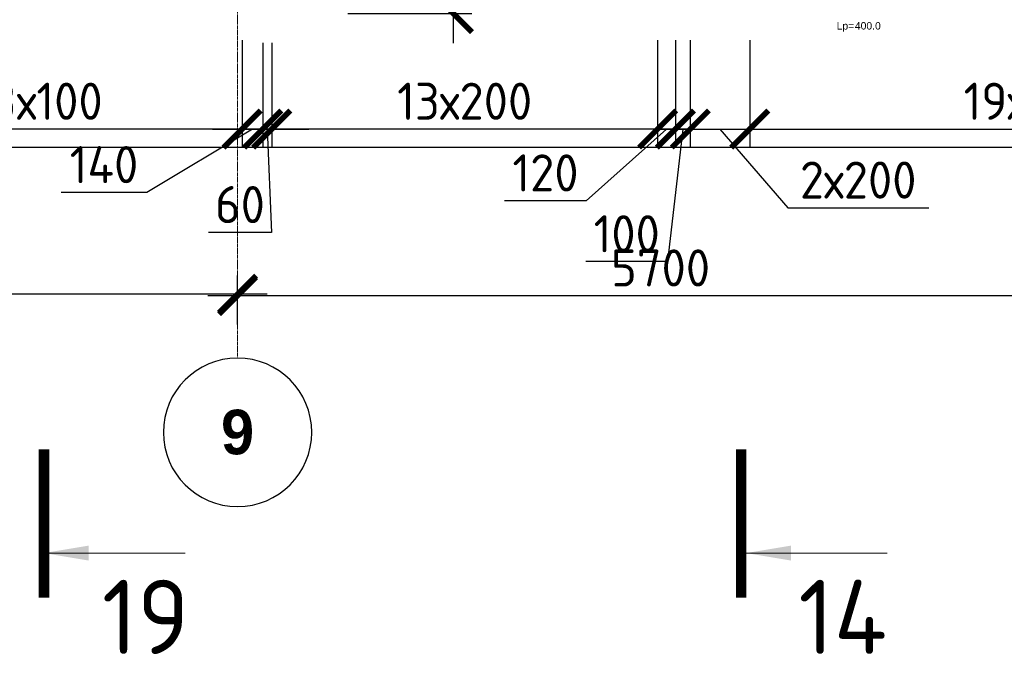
# Model space of a CAD drawing. Header units: millimetres. Extents: x 376598 to 1249954, y -318491 to -22134.
# Tile 238 of 256: x 624777 to 631411, y -36064 to -31781. Entities that reach past the tile are written whole.
import ezdxf
from ezdxf.enums import TextEntityAlignment as Align

# ---------------------------------------------------------------- set-up
doc = ezdxf.new("R2010")
doc.units = ezdxf.units.MM
doc.linetypes.add('______5', pattern=[1100, 800, -100, 100, -100])
doc.linetypes.add('осевая', pattern=[50.8, 31.75, -6.35, 6.35, -6.35])
for name, color, linetype, lineweight in [('Standard', 7, 'Continuous', 25), ('АрмСтер', 2, 'Continuous', 50), ('Оси', 40, '______5', 18), ('РАЗМЕРЫ', 1, 'Continuous', 9), ('Узлы', 7, 'Continuous', 0)]:
    doc.layers.add(name, color=color, linetype=linetype, lineweight=lineweight)
doc.layers.add('АрмСтер_атрибуты', color=2, linetype='Continuous', lineweight=0, plot=False)
doc.styles.add('Century Gothic', font='GOTHIC.TTF')
doc.styles.add('GOST-2.304_Type-B', font='GOST_Common.ttf')
doc.styles.get("Standard").update_dxf_attribs({"font": 'arial.ttf'})
doc.styles.add('Аннотативный', font='arial.ttf')
doc.dimstyles.new('СПДС', dxfattribs={"dimscale": 100, "dimtxt": 2.5, "dimasz": 2.5, "dimexe": 1.25, "dimexo": 0, "dimtad": 1, "dimdec": 0, "dimtxsty": 'GOST-2.304_Type-B', "dimblk": 'ARCHTICK', "dimcen": 2.5, "dimdle": 2, "dimadec": 0, "dimazin": 2, "dimtfac": 0.75, "dimtdec": 0, "dimtmove": 1, "dimatfit": 3, "dimfxl": 1, "dimtolj": 1, "dimarcsym": 1})

# ---------------------------------------------------------------- blocks, each defined once
blk = doc.blocks.new('NSY101')
at = {"color": 0, "linetype": 'ByBlock', "lineweight": -2}
blk.add_circle((0, 0), 50, dxfattribs=at)
blk = doc.blocks.new('_ArchTick')
at = {"color": 0, "linetype": 'ByBlock', "const_width": 0.15}
blk.add_lwpolyline([(-0.5, -0.5), (0.5, 0.5)], dxfattribs=at)
blk = doc.blocks.new('*D2448')
at = {"layer": 'DEFPOINTS', "color": 0, "lineweight": 0, "transparency": 16777216}
for p in [(626244.8, -33641.1), (631944.8, -33830.9), (626244.8, -33835.1)]:
    blk.add_point(p, dxfattribs=at)
at = {"layer": 'РАЗМЕРЫ', "color": 0, "lineweight": -2, "transparency": 16777216}
for p, q in [((626244.8, -33835.1), (626244.8, -33516.1)), ((631944.8, -33830.9), (631944.8, -33516.1)), ((632144.8, -33641.1), (626044.8, -33641.1))]:
    blk.add_line(p, q, dxfattribs=at)
at = {"layer": 'РАЗМЕРЫ', "color": 0, "lineweight": -2, "transparency": 16777216, "xscale": 250, "yscale": 250, "zscale": 250, "rotation": 180}
blk.add_blockref('_ArchTick', (626244.8, -33641.1), dxfattribs=at)
at = {"layer": 'РАЗМЕРЫ', "color": 0, "lineweight": -2, "transparency": 16777216, "xscale": 250, "yscale": 250, "zscale": 250}
blk.add_blockref('_ArchTick', (631944.8, -33641.1), dxfattribs=at)
at = {"layer": 'РАЗМЕРЫ', "color": 0, "lineweight": 0, "transparency": 16777216, "insert": (629094.8, -33453.6), "char_height": 250, "attachment_point": 5, "style": 'GOST-2.304_Type-B'}
blk.add_mtext('\\A1;5700', dxfattribs=at)
blk = doc.blocks.new('*D2449')
at = {"layer": 'DEFPOINTS', "color": 0, "lineweight": 0, "transparency": 16777216}
for p in [(621844.8, -33630.2), (621844.8, -33812.6), (626244.8, -33835.1)]:
    blk.add_point(p, dxfattribs=at)
at = {"layer": 'РАЗМЕРЫ', "color": 0, "lineweight": -2, "transparency": 16777216}
for p, q in [((621844.8, -33812.6), (621844.8, -33505.2)), ((626244.8, -33835.1), (626244.8, -33505.2)), ((626444.8, -33630.2), (621644.8, -33630.2))]:
    blk.add_line(p, q, dxfattribs=at)
at = {"layer": 'РАЗМЕРЫ', "color": 0, "lineweight": -2, "transparency": 16777216, "xscale": 250, "yscale": 250, "zscale": 250, "rotation": 180}
blk.add_blockref('_ArchTick', (621844.8, -33630.2), dxfattribs=at)
at = {"layer": 'РАЗМЕРЫ', "color": 0, "lineweight": -2, "transparency": 16777216, "xscale": 250, "yscale": 250, "zscale": 250}
blk.add_blockref('_ArchTick', (626244.8, -33630.2), dxfattribs=at)
at = {"layer": 'РАЗМЕРЫ', "color": 0, "lineweight": 0, "transparency": 16777216, "insert": (624044.8, -33442.7), "char_height": 250, "attachment_point": 5, "style": 'GOST-2.304_Type-B'}
blk.add_mtext('\\A1;4400', dxfattribs=at)
blk = doc.blocks.new('*U148')
at = {"layer": 'АрмСтер_атрибуты', "color": 215, "ltscale": 15, "style": 'Аннотативный'}
blk.add_text('Lр=', height=50, dxfattribs=at).set_placement((50.2, -367.8))
at = {"layer": 'АрмСтер_атрибуты', "flags": 9}
for tag, p in [('МАССА', (3805.8, 4789.5)), ('ОБОЗНАЧЕНИЕ', (3805.8, 4675.6))]:
    blk.add_attdef(tag, p, '', height=75, dxfattribs=at)
at = {"layer": 'АрмСтер_атрибуты', "style": 'Аннотативный', "flags": 8}
blk.add_attdef('ПОЗ', (110, 29.6), '', height=75, dxfattribs=at)
blk.add_attdef('НАИМЕНОВАНИЕ', text='', height=75, dxfattribs=at).set_placement((0, -29.3), align=Align.TOP_CENTER)
at = {"layer": 'АрмСтер_атрибуты', "color": 215, "style": 'Аннотативный'}
for tag, p, flags in [('ШАГ', (190.9, -194.2), 10), ('КОЛ', (138, -285.1), 8), ('ШИРИНА', (172.9, -367.8), 8)]:
    blk.add_attdef(tag, p, '', height=50, dxfattribs=dict(at, flags=flags))
blk = doc.blocks.new('*D2662')
at = {"layer": 'DEFPOINTS', "color": 0, "lineweight": 0, "transparency": 16777216}
for p in [(627224.4, -29639.5), (627698.7, -29639.5), (626986.9, -31739.5)]:
    blk.add_point(p, dxfattribs=at)
at = {"layer": 'РАЗМЕРЫ', "color": 0, "lineweight": -2, "transparency": 16777216}
for p, q in [((627698.7, -31939.5), (627698.7, -29439.5)), ((627224.4, -29639.5), (627823.7, -29639.5)), ((626986.9, -31739.5), (627823.7, -31739.5))]:
    blk.add_line(p, q, dxfattribs=at)
at = {"layer": 'РАЗМЕРЫ', "color": 0, "lineweight": -2, "transparency": 16777216, "xscale": 250, "yscale": 250, "zscale": 250}
for p, rotation in [((627698.7, -29639.5), 90), ((627698.7, -31739.5), 270)]:
    blk.add_blockref('_ArchTick', p, dxfattribs=dict(at, rotation=rotation))
at = {"layer": 'РАЗМЕРЫ', "color": 0, "lineweight": 0, "transparency": 16777216, "insert": (627511.2, -30689.5), "char_height": 250, "attachment_point": 5, "rotation": 90, "style": 'GOST-2.304_Type-B'}
blk.add_mtext('\\A1;2100', dxfattribs=at)
blk = doc.blocks.new('*D2373')
at = {"layer": 'DEFPOINTS', "color": 0, "lineweight": 0, "transparency": 16777216}
for p in [(626274.9, -31918.1, -720), (626414.7, -31937.7, -360), (626414.7, -32517.9)]:
    blk.add_point(p, dxfattribs=at)
at = {"layer": 'РАЗМЕРЫ', "color": 0, "lineweight": -2, "transparency": 16777216}
for p, q in [((626274.9, -31918.1), (626274.9, -32642.9)), ((626414.7, -31937.7), (626414.7, -32642.9)), ((626344.8, -32517.9), (625632.4, -32945.1)), ((626074.9, -32517.9), (626614.7, -32517.9)), ((625632.4, -32945.1), (625057.4, -32945.1))]:
    blk.add_line(p, q, dxfattribs=at)
at = {"layer": 'РАЗМЕРЫ', "color": 0, "lineweight": -2, "transparency": 16777216, "xscale": 250, "yscale": 250, "zscale": 250, "rotation": 180}
blk.add_blockref('_ArchTick', (626274.9, -32517.9), dxfattribs=at)
at = {"layer": 'РАЗМЕРЫ', "color": 0, "lineweight": -2, "transparency": 16777216, "xscale": 250, "yscale": 250, "zscale": 250}
blk.add_blockref('_ArchTick', (626414.7, -32517.9), dxfattribs=at)
at = {"layer": 'РАЗМЕРЫ', "color": 0, "lineweight": 0, "transparency": 16777216, "insert": (625344.9, -32757.6), "char_height": 250, "attachment_point": 5, "style": 'GOST-2.304_Type-B'}
blk.add_mtext('\\A1;140', dxfattribs=at)
blk = doc.blocks.new('*D2374')
at = {"layer": 'DEFPOINTS', "color": 0, "lineweight": 0, "transparency": 16777216}
for p in [(626414.7, -31937.7, -360), (626475.1, -31937.7, -360), (626475.1, -32517.9)]:
    blk.add_point(p, dxfattribs=at)
at = {"layer": 'РАЗМЕРЫ', "color": 0, "lineweight": -2, "transparency": 16777216}
for p, q in [((626414.7, -31937.7), (626414.7, -32642.9)), ((626475.1, -31937.7), (626475.1, -32642.9)), ((626414.7, -32517.9), (626164.7, -32517.9)), ((626414.7, -32517.9), (626475.1, -32517.9)), ((626414.7, -32517.9), (626475.1, -32517.9)), ((626444.9, -32517.9), (626473.4, -33214.4)), ((626475.1, -32517.9), (626725.1, -32517.9)), ((626473.4, -33214.4), (626048.4, -33214.4))]:
    blk.add_line(p, q, dxfattribs=at)
at = {"layer": 'РАЗМЕРЫ', "color": 0, "lineweight": -2, "transparency": 16777216, "xscale": 250, "yscale": 250, "zscale": 250}
blk.add_blockref('_ArchTick', (626414.7, -32517.9), dxfattribs=at)
at = {"layer": 'РАЗМЕРЫ', "color": 0, "lineweight": -2, "transparency": 16777216, "xscale": 250, "yscale": 250, "zscale": 250, "rotation": 180}
blk.add_blockref('_ArchTick', (626475.1, -32517.9), dxfattribs=at)
at = {"layer": 'РАЗМЕРЫ', "color": 0, "lineweight": 0, "transparency": 16777216, "insert": (626260.9, -33026.9), "char_height": 250, "attachment_point": 5, "style": 'GOST-2.304_Type-B'}
blk.add_mtext('\\A1;60', dxfattribs=at)
blk = doc.blocks.new('*D2395')
at = {"layer": 'DEFPOINTS', "color": 0, "lineweight": 0, "transparency": 16777216}
for p in [(629074.9, -31918.1, -720), (629194.7, -31918.1), (629194.7, -32517.9)]:
    blk.add_point(p, dxfattribs=at)
at = {"layer": 'РАЗМЕРЫ', "color": 0, "lineweight": -2, "transparency": 16777216}
for p, q in [((629074.9, -31918.1), (629074.9, -32642.9)), ((629194.7, -31918.1), (629194.7, -32642.9)), ((629134.8, -32517.9), (628594.3, -33000.9)), ((629074.9, -32517.9), (628824.9, -32517.9)), ((629074.9, -32517.9), (629194.7, -32517.9)), ((629074.9, -32517.9), (629194.7, -32517.9)), ((629194.7, -32517.9), (629444.7, -32517.9)), ((628594.3, -33000.9), (628044.3, -33000.9))]:
    blk.add_line(p, q, dxfattribs=at)
at = {"layer": 'РАЗМЕРЫ', "color": 0, "lineweight": -2, "transparency": 16777216, "xscale": 250, "yscale": 250, "zscale": 250}
blk.add_blockref('_ArchTick', (629074.9, -32517.9), dxfattribs=at)
at = {"layer": 'РАЗМЕРЫ', "color": 0, "lineweight": -2, "transparency": 16777216, "xscale": 250, "yscale": 250, "zscale": 250, "rotation": 180}
blk.add_blockref('_ArchTick', (629194.7, -32517.9), dxfattribs=at)
at = {"layer": 'РАЗМЕРЫ', "color": 0, "lineweight": 0, "transparency": 16777216, "insert": (628319.3, -32813.4), "char_height": 250, "attachment_point": 5, "style": 'GOST-2.304_Type-B'}
blk.add_mtext('\\A1;120', dxfattribs=at)
blk = doc.blocks.new('*D2396')
at = {"layer": 'DEFPOINTS', "color": 0, "lineweight": 0, "transparency": 16777216}
for p in [(629194.7, -31918.1), (629295, -31917.8), (629295, -32517.9)]:
    blk.add_point(p, dxfattribs=at)
at = {"layer": 'РАЗМЕРЫ', "color": 0, "lineweight": -2, "transparency": 16777216}
for p, q in [((629194.7, -31918.1), (629194.7, -32642.9)), ((629295, -31917.8), (629295, -32642.9)), ((629194.7, -32517.9), (628944.7, -32517.9)), ((629244.8, -32517.9), (629141.7, -33411)), ((629194.7, -32517.9), (629295, -32517.9)), ((629194.7, -32517.9), (629295, -32517.9)), ((629295, -32517.9), (629545, -32517.9)), ((629141.7, -33411), (628591.7, -33411))]:
    blk.add_line(p, q, dxfattribs=at)
at = {"layer": 'РАЗМЕРЫ', "color": 0, "lineweight": -2, "transparency": 16777216, "xscale": 250, "yscale": 250, "zscale": 250}
blk.add_blockref('_ArchTick', (629194.7, -32517.9), dxfattribs=at)
at = {"layer": 'РАЗМЕРЫ', "color": 0, "lineweight": -2, "transparency": 16777216, "xscale": 250, "yscale": 250, "zscale": 250, "rotation": 180}
blk.add_blockref('_ArchTick', (629295, -32517.9), dxfattribs=at)
at = {"layer": 'РАЗМЕРЫ', "color": 0, "lineweight": 0, "transparency": 16777216, "insert": (628866.7, -33223.5), "char_height": 250, "attachment_point": 5, "style": 'GOST-2.304_Type-B'}
blk.add_mtext('\\A1;100', dxfattribs=at)
blk = doc.blocks.new('*D2397')
at = {"layer": 'DEFPOINTS', "color": 0, "lineweight": 0, "transparency": 16777216}
for p in [(629295, -31917.8), (629695, -31917.8), (629695, -32517.9)]:
    blk.add_point(p, dxfattribs=at)
at = {"layer": 'РАЗМЕРЫ', "color": 0, "lineweight": -2, "transparency": 16777216}
for p, q in [((629295, -31917.8), (629295, -32642.9)), ((629695, -31917.8), (629695, -32642.9)), ((629095, -32517.9), (629895, -32517.9)), ((629495, -32517.9), (629951, -33049.1)), ((629951, -33049.1), (630901, -33049.1))]:
    blk.add_line(p, q, dxfattribs=at)
at = {"layer": 'РАЗМЕРЫ', "color": 0, "lineweight": -2, "transparency": 16777216, "xscale": 250, "yscale": 250, "zscale": 250, "rotation": 180}
blk.add_blockref('_ArchTick', (629295, -32517.9), dxfattribs=at)
at = {"layer": 'РАЗМЕРЫ', "color": 0, "lineweight": -2, "transparency": 16777216, "xscale": 250, "yscale": 250, "zscale": 250}
blk.add_blockref('_ArchTick', (629695, -32517.9), dxfattribs=at)
at = {"layer": 'РАЗМЕРЫ', "color": 0, "lineweight": 0, "transparency": 16777216, "insert": (630426, -32861.6), "char_height": 250, "attachment_point": 5, "style": 'GOST-2.304_Type-B'}
blk.add_mtext('\\A1;2х200', dxfattribs=at)
blk = doc.blocks.new('*D2398')
at = {"layer": 'DEFPOINTS', "color": 0, "lineweight": 0, "transparency": 16777216}
for p in [(629695, -31917.8), (633494.9, -31918.1, -720), (633494.9, -32517.9)]:
    blk.add_point(p, dxfattribs=at)
at = {"layer": 'РАЗМЕРЫ', "color": 0, "lineweight": -2, "transparency": 16777216}
for p, q in [((629695, -31917.8), (629695, -32642.9)), ((633494.9, -31918.1), (633494.9, -32642.9)), ((629495, -32517.9), (633694.9, -32517.9))]:
    blk.add_line(p, q, dxfattribs=at)
at = {"layer": 'РАЗМЕРЫ', "color": 0, "lineweight": -2, "transparency": 16777216, "xscale": 250, "yscale": 250, "zscale": 250, "rotation": 180}
blk.add_blockref('_ArchTick', (629695, -32517.9), dxfattribs=at)
at = {"layer": 'РАЗМЕРЫ', "color": 0, "lineweight": -2, "transparency": 16777216, "xscale": 250, "yscale": 250, "zscale": 250}
blk.add_blockref('_ArchTick', (633494.9, -32517.9), dxfattribs=at)
at = {"layer": 'РАЗМЕРЫ', "color": 0, "lineweight": 0, "transparency": 16777216, "insert": (631594.9, -32330.4), "char_height": 250, "attachment_point": 5, "style": 'GOST-2.304_Type-B'}
blk.add_mtext('\\A1;19х200', dxfattribs=at)
blk = doc.blocks.new('*D2408')
at = {"layer": 'DEFPOINTS', "color": 0, "lineweight": 0, "transparency": 16777216}
for p in [(629074.9, -31918.1, -720), (626475.1, -32259.8), (626475.1, -32517.9)]:
    blk.add_point(p, dxfattribs=at)
at = {"layer": 'РАЗМЕРЫ', "color": 0, "lineweight": -2, "transparency": 16777216}
for p, q in [((629074.9, -31918.1), (629074.9, -32642.9)), ((626475.1, -32259.8), (626475.1, -32642.9)), ((629274.9, -32517.9), (626275.1, -32517.9))]:
    blk.add_line(p, q, dxfattribs=at)
at = {"layer": 'РАЗМЕРЫ', "color": 0, "lineweight": -2, "transparency": 16777216, "xscale": 250, "yscale": 250, "zscale": 250, "rotation": 180}
blk.add_blockref('_ArchTick', (626475.1, -32517.9), dxfattribs=at)
at = {"layer": 'РАЗМЕРЫ', "color": 0, "lineweight": -2, "transparency": 16777216, "xscale": 250, "yscale": 250, "zscale": 250}
blk.add_blockref('_ArchTick', (629074.9, -32517.9), dxfattribs=at)
at = {"layer": 'РАЗМЕРЫ', "color": 0, "lineweight": 0, "transparency": 16777216, "insert": (627775, -32330.4), "char_height": 250, "attachment_point": 5, "style": 'GOST-2.304_Type-B'}
blk.add_mtext('\\A1;13х200', dxfattribs=at)
blk = doc.blocks.new('*D2411')
at = {"layer": 'DEFPOINTS', "color": 0, "lineweight": 0, "transparency": 16777216}
for p in [(626274.9, -31918.1, -720), (623475.2, -32191.6), (623475.2, -32517.9)]:
    blk.add_point(p, dxfattribs=at)
at = {"layer": 'РАЗМЕРЫ', "color": 0, "lineweight": -2, "transparency": 16777216}
for p, q in [((626274.9, -31918.1), (626274.9, -32642.9)), ((623475.2, -32191.6), (623475.2, -32642.9)), ((626474.9, -32517.9), (623275.2, -32517.9))]:
    blk.add_line(p, q, dxfattribs=at)
at = {"layer": 'РАЗМЕРЫ', "color": 0, "lineweight": -2, "transparency": 16777216, "xscale": 250, "yscale": 250, "zscale": 250, "rotation": 180}
blk.add_blockref('_ArchTick', (623475.2, -32517.9), dxfattribs=at)
at = {"layer": 'РАЗМЕРЫ', "color": 0, "lineweight": -2, "transparency": 16777216, "xscale": 250, "yscale": 250, "zscale": 250}
blk.add_blockref('_ArchTick', (626274.9, -32517.9), dxfattribs=at)
at = {"layer": 'РАЗМЕРЫ', "color": 0, "lineweight": 0, "transparency": 16777216, "insert": (624875, -32330.4), "char_height": 250, "attachment_point": 5, "style": 'GOST-2.304_Type-B'}
blk.add_mtext('\\A1;28х100', dxfattribs=at)

msp = doc.modelspace()

# ---------------------------------------------------------------- linework, layer by layer
at = {"layer": 'Standard', "color": 7, "linetype": 'Continuous', "lineweight": 25, "transparency": 33554687}
msp.add_line((605994.8, -32639.5), (653669.7, -32639.5), dxfattribs=at)
at = {"layer": 'Оси', "color": 16, "linetype": 'осевая', "lineweight": 0, "ltscale": 0.5, "transparency": 33554687}
msp.add_line((626244.8, -27477.9), (626244.8, -34061.4), dxfattribs=at)
at = {"layer": 'Узлы', "color": 1, "linetype": 'Continuous', "lineweight": 0}
for p, q in [((624940.8, -35375, -320), (625890.8, -35375, -320)), ((629672.1, -35375, -320), (630622.1, -35375, -320))]:
    msp.add_line(p, q, dxfattribs=at)
at = {"layer": 'Узлы', "color": 1, "linetype": 'Continuous', "lineweight": 0, "const_width": 70, "elevation": -320}
for points in [[(624940.8, -35675), (624940.8, -34675)], [(629637.1, -35675), (629637.1, -34675)]]:
    msp.add_lwpolyline(points, dxfattribs=at)
at = {"layer": 'Узлы', "color": 1, "linetype": 'Continuous', "lineweight": 0}
for points in [[(624940.8, -35375, -320), (625241.2, -35425.3, -320), (625241.2, -35324.7, -320)], [(629672.1, -35375, -320), (629972.5, -35425.3, -320), (629972.5, -35324.7, -320)]]:
    msp.add_solid(points, dxfattribs=at)

# ---------------------------------------------------------------- block references
at = {"layer": 'Оси', "color": 16, "linetype": 'Continuous', "lineweight": 25, "transparency": 33554687, "xscale": -9.999999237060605, "yscale": 9.999999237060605, "zscale": 9.999999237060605}
msp.add_blockref('NSY101', (626244.8, -34561.4), dxfattribs=at)

# ---------------------------------------------------------------- texts
at = {"layer": 'Оси', "color": 16, "linetype": 'Continuous', "lineweight": 25, "transparency": 33554687, "insert": (626244.8, -34561.4), "char_height": 300, "width": 385, "attachment_point": 5, "style": 'Century Gothic'}
msp.add_mtext('\\A1;{\\fCentury Gothic|i0|b1;\\H300.000000;\\W1.000000;\\C16;9}\\P', dxfattribs=at)
at = {"layer": 'Узлы', "color": 1, "linetype": 'Continuous', "lineweight": 0, "char_height": 500, "attachment_point": 5, "style": 'GOST-2.304_Type-B'}
for s, insert in [('19', (625625.8, -35805, -320)), ('14', (630322.1, -35805, -320))]:
    msp.add_mtext_dynamic_manual_height_columns(s, width=723.88, gutter_width=25, heights=[0], dxfattribs=dict(at, insert=insert))

# ---------------------------------------------------------------- dimensions: what is measured, and where the dimension line sits
at = {"layer": 'РАЗМЕРЫ', "color": 1, "lineweight": 0}
for base, p1, p2, text, picture, middle in [((623475.2, -32517.9), (626274.9, -31918.1, -720), (623475.2, -32191.6), '28х100', '*D2411', (624875, -32330.4)), ((626475.1, -32517.9), (629074.9, -31918.1, -720), (626475.1, -32259.8), '13х200', '*D2408', (627775, -32330.4)), ((633494.9, -32517.9), (629695, -31917.8), (633494.9, -31918.1, -720), '19х200', '*D2398', (631594.9, -32330.4))]:
    dim = msp.add_linear_dim(base=base, p1=p1, p2=p2, angle=180, text=text, dimstyle='СПДС', dxfattribs=at)
    dim.commit()
    dim.dimension.update_dxf_attribs({"geometry": picture, "text_midpoint": middle})
for base, p1, p2, picture, middle in [((626414.7, -32517.9), (626274.9, -31918.1, -720), (626414.7, -31937.7, -360), '*D2373', (625569.9, -32945.1)), ((626475.1, -32517.9), (626414.7, -31937.7, -360), (626475.1, -31937.7, -360), '*D2374', (626410.9, -33214.4)), ((629194.7, -32517.9), (629074.9, -31918.1, -720), (629194.7, -31918.1), '*D2395', (628531.8, -33000.9)), ((629295, -32517.9), (629194.7, -31918.1), (629295, -31917.8), '*D2396', (629079.2, -33411))]:
    dim = msp.add_linear_dim(base=base, p1=p1, p2=p2, angle=180, dimstyle='СПДС', dxfattribs=at)
    dim.commit()
    dim.dimension.update_dxf_attribs({"geometry": picture, "text_midpoint": middle, "dimtype": 160})
dim = msp.add_linear_dim(base=(629695, -32517.9), p1=(629295, -31917.8), p2=(629695, -31917.8), angle=180, text='2х200', dimstyle='СПДС', dxfattribs=at)
dim.commit()
dim.dimension.update_dxf_attribs({"geometry": '*D2397', "text_midpoint": (630013.5, -33049.1), "dimtype": 160})
for base, p1, p2, picture, middle in [((621844.8, -33630.2), (626244.8, -33835.1), (621844.8, -33812.6), '*D2449', (624044.8, -33442.7)), ((626244.8, -33641.1), (631944.8, -33830.9), (626244.8, -33835.1), '*D2448', (629094.8, -33453.6))]:
    dim = msp.add_linear_dim(base=base, p1=p1, p2=p2, angle=180, dimstyle='СПДС', dxfattribs=at)
    dim.commit()
    dim.dimension.update_dxf_attribs({"geometry": picture, "text_midpoint": middle})

# ---------------------------------------------------------------- next in the draw order: block references
at = {"layer": 'АрмСтер', "ltscale": 15}
ref = msp.add_blockref('*U148', (630230.9, -31479.5), dxfattribs=at)
ref.add_attrib('ШИРИНА', '400.0', (630403.8, -31847.3), dxfattribs={"layer": 'АрмСтер_атрибуты', "color": 215, "height": 50, "style": 'Аннотативный', "flags": 8})

# ---------------------------------------------------------------- next in the draw order: dimensions: what is measured, and where the dimension line sits
at = {"layer": 'РАЗМЕРЫ', "color": 4, "lineweight": 0}
dim = msp.add_linear_dim(base=(627698.7, -29639.5), p1=(626986.9, -31739.5), p2=(627224.4, -29639.5), angle=90, dimstyle='СПДС', dxfattribs=at)
dim.commit()
dim.dimension.update_dxf_attribs({"geometry": '*D2662', "text_midpoint": (627511.2, -30689.5)})

doc.saveas('drawing.dxf')
